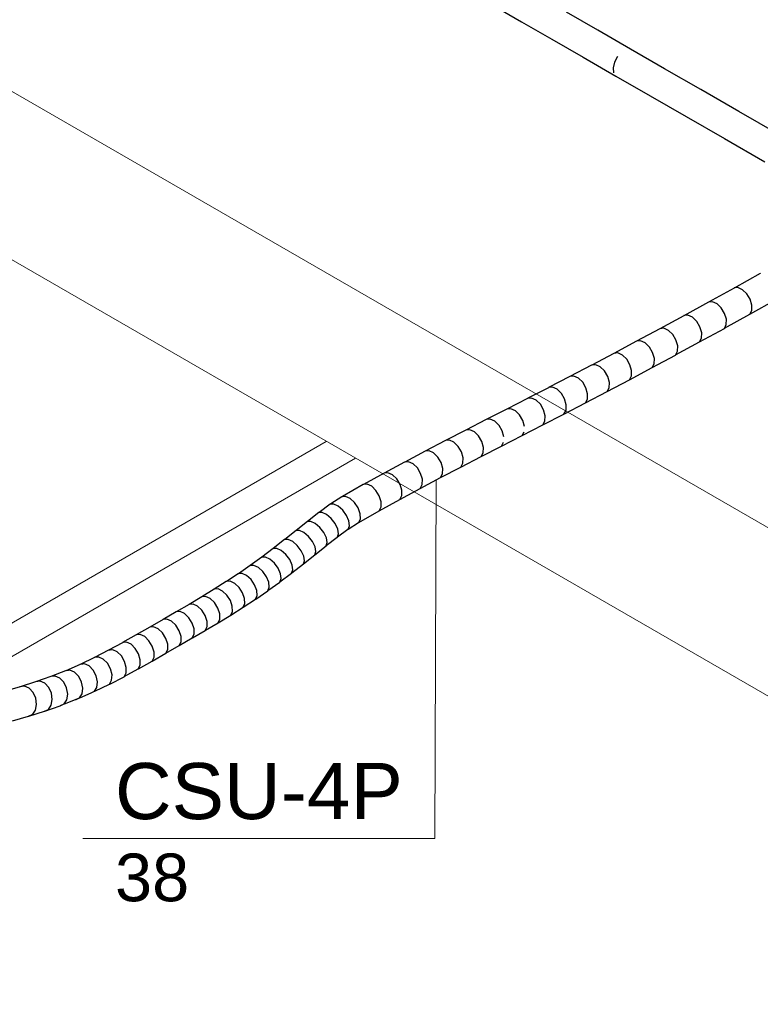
# Model space of a CAD drawing. Header units: millimetres. Extents: x 4476663 to 4477054, y -30323851 to -30323414.
# Tile 60 of 256: x 4476991.58 to 4476994.21, y -30323837.91 to -30323834.4. Entities that reach past the tile are written whole.
import ezdxf

# ---------------------------------------------------------------- set-up
doc = ezdxf.new("R2010")
doc.units = ezdxf.units.MM
doc.linetypes.add('NULL', pattern=[0])
for name, color, linetype, lineweight in [('CE-Condutos (Baixa)', 6, 'Continuous', 25), ('CE-Condutos (Teto)', 1, 'Continuous', 25), ('CE-Textos fios', 7, 'Continuous', 9), ('IFC-Parede padrão-Contorno', 44, 'Continuous', 5), ('IFC-Parede-Contorno', 42, 'Continuous', 5)]:
    doc.layers.add(name, color=color, linetype=linetype, lineweight=lineweight)
doc.styles.add('ARIAL', font='arial.ttf')

msp = doc.modelspace()

# ---------------------------------------------------------------- linework, layer by layer
at = {"layer": 'CE-Condutos (Baixa)'}
for p, q in [((4476993.2591, -30323834.3473), (4476993.3639, -30323834.4077)), ((4476993.6347, -30323834.438), (4476993.5231, -30323834.3737)), ((4476993.3639, -30323834.4077), (4476993.4716, -30323834.4698)), ((4476993.751, -30323834.505), (4476993.6347, -30323834.438)), ((4476993.4716, -30323834.4698), (4476993.5832, -30323834.5341)), ((4476993.8729, -30323834.5753), (4476993.751, -30323834.505)), ((4476993.5832, -30323834.5341), (4476993.6994, -30323834.6011)), ((4476993.7054, -30323834.5314), (4476993.6946, -30323834.5515)), ((4476993.6946, -30323834.5515), (4476993.6897, -30323834.5721)), ((4476993.6897, -30323834.5721), (4476993.6914, -30323834.5897)), ((4476994.0013, -30323834.6493), (4476993.8729, -30323834.5753)), ((4476993.6994, -30323834.6011), (4476993.8213, -30323834.6714)), ((4476994.1372, -30323834.7277), (4476994.0013, -30323834.6493)), ((4476993.8213, -30323834.6714), (4476993.9498, -30323834.7454)), ((4476993.9498, -30323834.7454), (4476994.0857, -30323834.8237)), ((4476994.2815, -30323834.8108), (4476994.1372, -30323834.7277)), ((4476994.0857, -30323834.8237), (4476994.2299, -30323834.9069))]:
    msp.add_line(p, q, dxfattribs=at)
at = {"layer": 'CE-Condutos (Teto)', "color": 251}
for p, q in [((4476994.2134, -30323835.3037), (4476994.1199, -30323835.356)), ((4476994.2137, -30323835.3036), (4476994.2134, -30323835.3037)), ((4476994.1199, -30323835.356), (4476994.0294, -30323835.4061)), ((4476994.12, -30323835.3559), (4476994.1199, -30323835.356)), ((4476994.121, -30323835.3558), (4476994.12, -30323835.3559)), ((4476994.1341, -30323835.3546), (4476994.121, -30323835.3558)), ((4476994.1502, -30323835.3619), (4476994.1341, -30323835.3546)), ((4476994.1655, -30323835.3765), (4476994.1502, -30323835.3619)), ((4476994.1772, -30323835.396), (4476994.1655, -30323835.3765)), ((4476994.0293, -30323835.4062), (4476993.9414, -30323835.4545)), ((4476994.0294, -30323835.4061), (4476994.0292, -30323835.4062)), ((4476994.0435, -30323835.4048), (4476994.0293, -30323835.4062)), ((4476994.0596, -30323835.4121), (4476994.0435, -30323835.4048)), ((4476994.0748, -30323835.4268), (4476994.0596, -30323835.4121)), ((4476994.1764, -30323835.4492), (4476994.2702, -30323835.3968)), ((4476994.1835, -30323835.417), (4476994.1772, -30323835.396)), ((4476994.1832, -30323835.4358), (4476994.1835, -30323835.417)), ((4476993.9413, -30323835.4546), (4476993.856, -30323835.501)), ((4476993.9415, -30323835.4544), (4476993.9413, -30323835.4546)), ((4476993.9425, -30323835.4543), (4476993.9415, -30323835.4544)), ((4476993.9557, -30323835.4531), (4476993.9425, -30323835.4543)), ((4476993.9718, -30323835.4604), (4476993.9557, -30323835.4531)), ((4476994.0866, -30323835.4463), (4476994.0748, -30323835.4268)), ((4476994.0855, -30323835.4995), (4476994.1763, -30323835.4492)), ((4476994.0928, -30323835.4673), (4476994.0866, -30323835.4463)), ((4476994.1763, -30323835.4492), (4476994.1832, -30323835.4358)), ((4476993.987, -30323835.475), (4476993.9718, -30323835.4604)), ((4476993.9987, -30323835.4946), (4476993.987, -30323835.475)), ((4476994.0855, -30323835.4996), (4476994.0924, -30323835.4862)), ((4476994.0924, -30323835.4862), (4476994.0928, -30323835.4673)), ((4476993.8562, -30323835.5009), (4476993.7732, -30323835.5456)), ((4476993.8572, -30323835.5008), (4476993.8562, -30323835.5009)), ((4476993.8704, -30323835.4995), (4476993.8572, -30323835.5008)), ((4476993.8865, -30323835.5068), (4476993.8704, -30323835.4995)), ((4476993.9017, -30323835.5215), (4476993.8865, -30323835.5068)), ((4476993.9133, -30323835.5411), (4476993.9017, -30323835.5215)), ((4476993.9975, -30323835.5479), (4476994.0855, -30323835.4996)), ((4476994.0048, -30323835.5156), (4476993.9987, -30323835.4946)), ((4476994.0044, -30323835.5345), (4476994.0048, -30323835.5156)), ((4476993.7732, -30323835.5456), (4476993.6925, -30323835.5887)), ((4476993.7732, -30323835.5456), (4476993.7731, -30323835.5457)), ((4476993.7742, -30323835.5455), (4476993.7732, -30323835.5456)), ((4476993.7875, -30323835.5442), (4476993.7742, -30323835.5455)), ((4476993.8036, -30323835.5515), (4476993.7875, -30323835.5442)), ((4476993.8187, -30323835.5662), (4476993.8036, -30323835.5515)), ((4476993.9119, -30323835.5945), (4476993.9974, -30323835.548)), ((4476993.9194, -30323835.5621), (4476993.9133, -30323835.5411)), ((4476993.9189, -30323835.5811), (4476993.9194, -30323835.5621)), ((4476993.9974, -30323835.548), (4476994.0044, -30323835.5345)), ((4476993.6923, -30323835.5888), (4476993.6132, -30323835.6307)), ((4476993.6925, -30323835.5887), (4476993.6922, -30323835.5889)), ((4476993.7066, -30323835.5874), (4476993.6923, -30323835.5888)), ((4476993.7227, -30323835.5947), (4476993.7066, -30323835.5874)), ((4476993.7379, -30323835.6094), (4476993.7227, -30323835.5947)), ((4476993.8303, -30323835.5858), (4476993.8187, -30323835.5662)), ((4476993.8287, -30323835.6394), (4476993.9118, -30323835.5946)), ((4476993.8363, -30323835.607), (4476993.8303, -30323835.5858)), ((4476993.9118, -30323835.5946), (4476993.9189, -30323835.5811)), ((4476993.613, -30323835.6308), (4476993.536, -30323835.6711)), ((4476993.6133, -30323835.6306), (4476993.613, -30323835.6308)), ((4476993.6141, -30323835.6305), (4476993.6133, -30323835.6306)), ((4476993.6276, -30323835.6292), (4476993.6141, -30323835.6305)), ((4476993.6438, -30323835.6364), (4476993.6276, -30323835.6292)), ((4476993.7494, -30323835.629), (4476993.7379, -30323835.6094)), ((4476993.7553, -30323835.6502), (4476993.7494, -30323835.629)), ((4476993.8286, -30323835.6395), (4476993.8357, -30323835.6259)), ((4476993.8357, -30323835.6259), (4476993.8363, -30323835.607)), ((4476993.6589, -30323835.6512), (4476993.6438, -30323835.6364)), ((4476993.6704, -30323835.6708), (4476993.6589, -30323835.6512)), ((4476993.7475, -30323835.6828), (4476993.7547, -30323835.6692)), ((4476993.7476, -30323835.6827), (4476993.8286, -30323835.6395)), ((4476993.7547, -30323835.6692), (4476993.7553, -30323835.6502)), ((4476993.5359, -30323835.6712), (4476993.4598, -30323835.7107)), ((4476993.536, -30323835.6711), (4476993.5358, -30323835.6712)), ((4476993.5503, -30323835.6697), (4476993.5359, -30323835.6712)), ((4476993.5664, -30323835.677), (4476993.5503, -30323835.6697)), ((4476993.5815, -30323835.6917), (4476993.5664, -30323835.677)), ((4476993.5929, -30323835.7114), (4476993.5815, -30323835.6917)), ((4476993.6683, -30323835.7246), (4476993.7475, -30323835.6828)), ((4476993.6762, -30323835.692), (4476993.6704, -30323835.6708)), ((4476993.6755, -30323835.7111), (4476993.6762, -30323835.692)), ((4476993.4592, -30323835.711), (4476993.3858, -30323835.7489)), ((4476993.4599, -30323835.7107), (4476993.4592, -30323835.711)), ((4476993.4603, -30323835.7106), (4476993.4599, -30323835.7107)), ((4476993.4743, -30323835.7092), (4476993.4603, -30323835.7106)), ((4476993.4904, -30323835.7164), (4476993.4743, -30323835.7092)), ((4476993.5055, -30323835.7312), (4476993.4904, -30323835.7164)), ((4476993.5169, -30323835.7509), (4476993.5055, -30323835.7312)), ((4476993.5907, -30323835.7653), (4476993.6682, -30323835.7247)), ((4476993.5988, -30323835.7326), (4476993.5929, -30323835.7114)), ((4476993.5979, -30323835.7517), (4476993.5988, -30323835.7326)), ((4476993.6682, -30323835.7247), (4476993.6755, -30323835.7111)), ((4476993.3851, -30323835.7493), (4476993.3111, -30323835.7873)), ((4476993.3858, -30323835.7489), (4476993.385, -30323835.7493)), ((4476993.3995, -30323835.7478), (4476993.3851, -30323835.7493)), ((4476993.4156, -30323835.7551), (4476993.3995, -30323835.7478)), ((4476993.4307, -30323835.7698), (4476993.4156, -30323835.7551)), ((4476993.4421, -30323835.7895), (4476993.4307, -30323835.7698)), ((4476993.5146, -30323835.8048), (4476993.5907, -30323835.7653)), ((4476993.5227, -30323835.7721), (4476993.5169, -30323835.7509)), ((4476993.5219, -30323835.7912), (4476993.5227, -30323835.7721)), ((4476993.5907, -30323835.7653), (4476993.5979, -30323835.7517)), ((4476993.3108, -30323835.7874), (4476993.2379, -30323835.8248)), ((4476993.3111, -30323835.7872), (4476993.3108, -30323835.7874)), ((4476993.3255, -30323835.7858), (4476993.3111, -30323835.7872)), ((4476993.3417, -30323835.793), (4476993.3255, -30323835.7858)), ((4476993.3568, -30323835.8078), (4476993.3417, -30323835.793)), ((4476993.3681, -30323835.8275), (4476993.3568, -30323835.8078)), ((4476993.4396, -30323835.8435), (4476993.5145, -30323835.8049)), ((4476993.4478, -30323835.8108), (4476993.4421, -30323835.7895)), ((4476993.5145, -30323835.8049), (4476993.5219, -30323835.7912)), ((4476993.2379, -30323835.8248), (4476993.1652, -30323835.8621)), ((4476993.2523, -30323835.8233), (4476993.2379, -30323835.8248)), ((4476993.2685, -30323835.8306), (4476993.2523, -30323835.8233)), ((4476993.2835, -30323835.8453), (4476993.2685, -30323835.8306)), ((4476993.3656, -30323835.8815), (4476993.4396, -30323835.8436)), ((4476993.3739, -30323835.8488), (4476993.3681, -30323835.8275)), ((4476993.4396, -30323835.8436), (4476993.4469, -30323835.8299)), ((4476993.4469, -30323835.8299), (4476993.4478, -30323835.8108)), ((4476993.1651, -30323835.8622), (4476993.0927, -30323835.8995)), ((4476993.1795, -30323835.8607), (4476993.1651, -30323835.8622)), ((4476993.1957, -30323835.8679), (4476993.1795, -30323835.8607)), ((4476993.2108, -30323835.8827), (4476993.1957, -30323835.8679)), ((4476993.2949, -30323835.865), (4476993.2835, -30323835.8453)), ((4476993.3007, -30323835.8863), (4476993.2949, -30323835.865)), ((4476993.3656, -30323835.8816), (4476993.373, -30323835.8679)), ((4476993.0926, -30323835.8996), (4476993.0202, -30323835.9373)), ((4476993.107, -30323835.8981), (4476993.0926, -30323835.8996)), ((4476993.1231, -30323835.9054), (4476993.107, -30323835.8981)), ((4476993.1382, -30323835.9202), (4476993.1231, -30323835.9054)), ((4476993.2222, -30323835.9024), (4476993.2108, -30323835.8827)), ((4476993.228, -30323835.9236), (4476993.2222, -30323835.9024)), ((4476993.2924, -30323835.9191), (4476993.3656, -30323835.8816)), ((4476993.2924, -30323835.9191), (4476993.2998, -30323835.9054)), ((4476993.0201, -30323835.9374), (4476992.9475, -30323835.9758)), ((4476993.0344, -30323835.936), (4476993.0201, -30323835.9374)), ((4476993.0505, -30323835.9433), (4476993.0344, -30323835.936)), ((4476993.0656, -30323835.958), (4476993.0505, -30323835.9433)), ((4476993.1497, -30323835.9398), (4476993.1382, -30323835.9202)), ((4476993.1555, -30323835.961), (4476993.1497, -30323835.9398)), ((4476993.2197, -30323835.9564), (4476993.2924, -30323835.9191)), ((4476993.2198, -30323835.9564), (4476993.2271, -30323835.9427)), ((4476993.2271, -30323835.9427), (4476993.228, -30323835.9236)), ((4476992.9473, -30323835.9759), (4476992.8743, -30323836.0152)), ((4476992.9615, -30323835.9745), (4476992.9473, -30323835.9759)), ((4476992.9776, -30323835.9818), (4476992.9615, -30323835.9745)), ((4476992.9928, -30323835.9965), (4476992.9776, -30323835.9818)), ((4476993.0772, -30323835.9776), (4476993.0656, -30323835.958)), ((4476993.0831, -30323835.9988), (4476993.0772, -30323835.9776)), ((4476993.1474, -30323835.9937), (4476993.2195, -30323835.9565)), ((4476993.1474, -30323835.9937), (4476993.1547, -30323835.9801)), ((4476993.1547, -30323835.9801), (4476993.1555, -30323835.961)), ((4476993.2195, -30323835.9565), (4476993.2198, -30323835.9564)), ((4476992.874, -30323836.0154), (4476992.8004, -30323836.056)), ((4476992.8881, -30323836.0141), (4476992.874, -30323836.0154)), ((4476992.9042, -30323836.0213), (4476992.8881, -30323836.0141)), ((4476993.0044, -30323836.0161), (4476992.9928, -30323835.9965)), ((4476993.0105, -30323836.0372), (4476993.0044, -30323836.0161)), ((4476993.0752, -30323836.0314), (4476993.1472, -30323835.9939)), ((4476993.0752, -30323836.0314), (4476993.0824, -30323836.0178)), ((4476993.0824, -30323836.0178), (4476993.0831, -30323835.9988)), ((4476993.1472, -30323835.9939), (4476993.1474, -30323835.9937)), ((4476993.1473, -30323835.9938), (4476993.1474, -30323835.9937)), ((4476992.814, -30323836.055), (4476992.8, -30323836.0562)), ((4476992.8301, -30323836.0623), (4476992.814, -30323836.055)), ((4476992.9194, -30323836.036), (4476992.9042, -30323836.0213)), ((4476992.9312, -30323836.0555), (4476992.9194, -30323836.036)), ((4476993.0029, -30323836.0696), (4476993.0751, -30323836.0314)), ((4476993.0099, -30323836.0561), (4476993.0105, -30323836.0372)), ((4476993.0751, -30323836.0314), (4476993.0752, -30323836.0314)), ((4476993.0751, -30323836.0314), (4476993.0752, -30323836.0314)), ((4476992.8, -30323836.0562), (4476992.7256, -30323836.0985)), ((4476992.8454, -30323836.0769), (4476992.8301, -30323836.0623)), ((4476992.8573, -30323836.0963), (4476992.8454, -30323836.0769)), ((4476992.9302, -30323836.1088), (4476993.0026, -30323836.0697)), ((4476992.9374, -30323836.0765), (4476992.9312, -30323836.0555)), ((4476992.9371, -30323836.0954), (4476992.9374, -30323836.0765)), ((4476993.0026, -30323836.0697), (4476993.0029, -30323836.0696)), ((4476993.0027, -30323836.0697), (4476993.0029, -30323836.0696)), ((4476993.0029, -30323836.0696), (4476993.0099, -30323836.0561)), ((4476992.6846, -30323836.1247), (4476992.6831, -30323836.1261)), ((4476992.7238, -30323836.0996), (4476992.6846, -30323836.1247)), ((4476992.7246, -30323836.0995), (4476992.7238, -30323836.0996)), ((4476992.7256, -30323836.0985), (4476992.7246, -30323836.0995)), ((4476992.7374, -30323836.0986), (4476992.7246, -30323836.0995)), ((4476992.7533, -30323836.106), (4476992.7374, -30323836.0986)), ((4476992.7689, -30323836.1204), (4476992.7533, -30323836.106)), ((4476992.7815, -30323836.1395), (4476992.7689, -30323836.1204)), ((4476992.8569, -30323836.1492), (4476992.93, -30323836.1089)), ((4476992.8637, -30323836.1172), (4476992.8573, -30323836.0963)), ((4476992.8636, -30323836.1359), (4476992.8637, -30323836.1172)), ((4476992.9299, -30323836.1089), (4476992.93, -30323836.1089)), ((4476992.93, -30323836.1089), (4476992.9302, -30323836.1088)), ((4476992.93, -30323836.1089), (4476992.9302, -30323836.1088)), ((4476992.9302, -30323836.1088), (4476992.9371, -30323836.0954)), ((4476992.6415, -30323836.156), (4476992.6016, -30323836.1872)), ((4476992.6419, -30323836.156), (4476992.6415, -30323836.156)), ((4476992.6427, -30323836.155), (4476992.6419, -30323836.156)), ((4476992.6541, -30323836.1557), (4476992.6419, -30323836.156)), ((4476992.6823, -30323836.1262), (4476992.6427, -30323836.155)), ((4476992.6698, -30323836.1632), (4476992.6541, -30323836.1557)), ((4476992.6831, -30323836.1261), (4476992.6823, -30323836.1262)), ((4476992.6952, -30323836.1256), (4476992.6831, -30323836.1261)), ((4476992.7111, -30323836.1331), (4476992.6952, -30323836.1256)), ((4476992.7271, -30323836.1473), (4476992.7111, -30323836.1331)), ((4476992.7404, -30323836.1657), (4476992.7271, -30323836.1473)), ((4476992.7888, -30323836.1598), (4476992.7815, -30323836.1395)), ((4476992.7839, -30323836.1907), (4476992.8567, -30323836.1493)), ((4476992.7897, -30323836.1779), (4476992.7888, -30323836.1598)), ((4476992.8566, -30323836.1494), (4476992.8567, -30323836.1493)), ((4476992.8567, -30323836.1493), (4476992.8569, -30323836.1492)), ((4476992.8567, -30323836.1493), (4476992.8569, -30323836.1492)), ((4476992.8569, -30323836.1492), (4476992.8636, -30323836.1359)), ((4476992.6011, -30323836.1875), (4476992.5607, -30323836.2199)), ((4476992.6135, -30323836.1874), (4476992.6011, -30323836.1875)), ((4476992.6292, -30323836.1949), (4476992.6135, -30323836.1874)), ((4476992.6455, -30323836.2089), (4476992.6292, -30323836.1949)), ((4476992.686, -30323836.1772), (4476992.6698, -30323836.1632)), ((4476992.6999, -30323836.1953), (4476992.686, -30323836.1772)), ((4476992.709, -30323836.2144), (4476992.6999, -30323836.1953)), ((4476992.7489, -30323836.1853), (4476992.7404, -30323836.1657)), ((4476992.7464, -30323836.2146), (4476992.7832, -30323836.1911)), ((4476992.751, -30323836.2025), (4476992.7489, -30323836.1853)), ((4476992.7832, -30323836.1911), (4476992.7839, -30323836.1907)), ((4476992.7832, -30323836.1911), (4476992.7839, -30323836.1907)), ((4476992.7839, -30323836.1907), (4476992.7897, -30323836.1779)), ((4476992.5608, -30323836.2198), (4476992.5204, -30323836.2521)), ((4476992.5617, -30323836.2198), (4476992.5608, -30323836.2198)), ((4476992.5732, -30323836.2196), (4476992.5617, -30323836.2198)), ((4476992.5889, -30323836.2272), (4476992.5732, -30323836.2196)), ((4476992.6052, -30323836.2411), (4476992.5889, -30323836.2272)), ((4476992.6596, -30323836.2268), (4476992.6455, -30323836.2089)), ((4476992.6689, -30323836.2457), (4476992.6596, -30323836.2268)), ((4476992.7078, -30323836.2427), (4476992.7455, -30323836.2152)), ((4476992.7118, -30323836.2311), (4476992.709, -30323836.2144)), ((4476992.7455, -30323836.2152), (4476992.7464, -30323836.2145)), ((4476992.7455, -30323836.2152), (4476992.7464, -30323836.2146)), ((4476992.7464, -30323836.2145), (4476992.751, -30323836.2025)), ((4476992.5203, -30323836.2522), (4476992.4799, -30323836.2838)), ((4476992.5204, -30323836.2521), (4476992.5203, -30323836.2522)), ((4476992.5204, -30323836.2521), (4476992.5203, -30323836.2522)), ((4476992.522, -30323836.2521), (4476992.5204, -30323836.2521)), ((4476992.533, -30323836.2518), (4476992.522, -30323836.2521)), ((4476992.5488, -30323836.2593), (4476992.533, -30323836.2518)), ((4476992.565, -30323836.2733), (4476992.5488, -30323836.2593)), ((4476992.6193, -30323836.2591), (4476992.6052, -30323836.2411)), ((4476992.6286, -30323836.278), (4476992.6193, -30323836.2591)), ((4476992.6683, -30323836.2735), (4476992.7073, -30323836.243)), ((4476992.6683, -30323836.2735), (4476992.672, -30323836.2622)), ((4476992.672, -30323836.2622), (4476992.6689, -30323836.2457)), ((4476992.7068, -30323836.2434), (4476992.7073, -30323836.243)), ((4476992.7073, -30323836.243), (4476992.7078, -30323836.2426)), ((4476992.7073, -30323836.243), (4476992.7078, -30323836.2427)), ((4476992.7078, -30323836.2426), (4476992.7118, -30323836.2311)), ((4476992.4796, -30323836.284), (4476992.4389, -30323836.3147)), ((4476992.4799, -30323836.2838), (4476992.4796, -30323836.284)), ((4476992.4799, -30323836.2838), (4476992.4796, -30323836.284)), ((4476992.4818, -30323836.2837), (4476992.4799, -30323836.2838)), ((4476992.4926, -30323836.2834), (4476992.4818, -30323836.2837)), ((4476992.5084, -30323836.2909), (4476992.4926, -30323836.2834)), ((4476992.5245, -30323836.305), (4476992.5084, -30323836.2909)), ((4476992.5788, -30323836.2915), (4476992.565, -30323836.2733)), ((4476992.588, -30323836.3105), (4476992.5788, -30323836.2915)), ((4476992.6279, -30323836.3058), (4476992.668, -30323836.2737)), ((4476992.6279, -30323836.3059), (4476992.6317, -30323836.2945)), ((4476992.6317, -30323836.2945), (4476992.6286, -30323836.278)), ((4476992.6679, -30323836.2738), (4476992.668, -30323836.2737)), ((4476992.668, -30323836.2737), (4476992.6683, -30323836.2735)), ((4476992.668, -30323836.2737), (4476992.6683, -30323836.2735)), ((4476992.4385, -30323836.3151), (4476992.3975, -30323836.3446)), ((4476992.4385, -30323836.3151), (4476992.4382, -30323836.3153)), ((4476992.439, -30323836.3147), (4476992.4385, -30323836.3151)), ((4476992.4389, -30323836.3147), (4476992.4385, -30323836.3151)), ((4476992.4411, -30323836.3146), (4476992.439, -30323836.3147)), ((4476992.4519, -30323836.3141), (4476992.4411, -30323836.3146)), ((4476992.4678, -30323836.3216), (4476992.4519, -30323836.3141)), ((4476992.4837, -30323836.3358), (4476992.4678, -30323836.3216)), ((4476992.4971, -30323836.3543), (4476992.4837, -30323836.3358)), ((4476992.5382, -30323836.3233), (4476992.5245, -30323836.305)), ((4476992.5469, -30323836.3426), (4476992.5382, -30323836.3233)), ((4476992.5868, -30323836.3386), (4476992.5908, -30323836.3272)), ((4476992.5871, -30323836.3384), (4476992.6279, -30323836.3059)), ((4476992.5908, -30323836.3272), (4476992.588, -30323836.3105)), ((4476992.3971, -30323836.3449), (4476992.3555, -30323836.3736)), ((4476992.3971, -30323836.3449), (4476992.3967, -30323836.3452)), ((4476992.3976, -30323836.3446), (4476992.3971, -30323836.3449)), ((4476992.3975, -30323836.3446), (4476992.3971, -30323836.3449)), ((4476992.3998, -30323836.3445), (4476992.3976, -30323836.3446)), ((4476992.4108, -30323836.3438), (4476992.3998, -30323836.3445)), ((4476992.4266, -30323836.3513), (4476992.4108, -30323836.3438)), ((4476992.4425, -30323836.3656), (4476992.4266, -30323836.3513)), ((4476992.4555, -30323836.3843), (4476992.4425, -30323836.3656)), ((4476992.5055, -30323836.3739), (4476992.4971, -30323836.3543)), ((4476992.5451, -30323836.3711), (4476992.5494, -30323836.3596)), ((4476992.5451, -30323836.3711), (4476992.5456, -30323836.3709)), ((4476992.5456, -30323836.3709), (4476992.5868, -30323836.3387)), ((4476992.5494, -30323836.3596), (4476992.5469, -30323836.3426)), ((4476992.5868, -30323836.3386), (4476992.5871, -30323836.3384)), ((4476992.5868, -30323836.3387), (4476992.5868, -30323836.3386)), ((4476992.3126, -30323836.4018), (4476992.2694, -30323836.429)), ((4476992.3129, -30323836.4016), (4476992.3126, -30323836.4018)), ((4476992.3128, -30323836.4016), (4476992.3126, -30323836.4018)), ((4476992.3552, -30323836.3738), (4476992.3128, -30323836.4016)), ((4476992.3146, -30323836.4015), (4476992.3129, -30323836.4016)), ((4476992.3265, -30323836.4006), (4476992.3146, -30323836.4015)), ((4476992.3424, -30323836.408), (4476992.3265, -30323836.4006)), ((4476992.3555, -30323836.3736), (4476992.3552, -30323836.3738)), ((4476992.3555, -30323836.3736), (4476992.3552, -30323836.3738)), ((4476992.3576, -30323836.3734), (4476992.3555, -30323836.3736)), ((4476992.369, -30323836.3726), (4476992.3576, -30323836.3734)), ((4476992.3849, -30323836.38), (4476992.369, -30323836.3726)), ((4476992.4006, -30323836.3944), (4476992.3849, -30323836.38)), ((4476992.4133, -30323836.4134), (4476992.4006, -30323836.3944)), ((4476992.4635, -30323836.4042), (4476992.4555, -30323836.3843)), ((4476992.4605, -30323836.4338), (4476992.5027, -30323836.4033)), ((4476992.465, -30323836.4219), (4476992.4635, -30323836.4042)), ((4476992.5027, -30323836.4033), (4476992.5075, -30323836.3912)), ((4476992.5034, -30323836.4028), (4476992.5451, -30323836.3713)), ((4476992.5075, -30323836.3912), (4476992.5055, -30323836.3739)), ((4476992.5451, -30323836.3713), (4476992.5451, -30323836.3711)), ((4476992.2691, -30323836.4292), (4476992.2252, -30323836.4559)), ((4476992.2691, -30323836.4292), (4476992.2689, -30323836.4293)), ((4476992.2694, -30323836.429), (4476992.2691, -30323836.4292)), ((4476992.2694, -30323836.429), (4476992.2691, -30323836.4292)), ((4476992.2708, -30323836.4289), (4476992.2694, -30323836.429)), ((4476992.2832, -30323836.4279), (4476992.2708, -30323836.4289)), ((4476992.2992, -30323836.4352), (4476992.2832, -30323836.4279)), ((4476992.3146, -30323836.4498), (4476992.2992, -30323836.4352)), ((4476992.358, -30323836.4224), (4476992.3424, -30323836.408)), ((4476992.3705, -30323836.4415), (4476992.358, -30323836.4224)), ((4476992.4209, -30323836.4335), (4476992.4133, -30323836.4134)), ((4476992.4171, -30323836.4637), (4476992.4599, -30323836.4342)), ((4476992.422, -30323836.4515), (4476992.4209, -30323836.4335)), ((4476992.4599, -30323836.4342), (4476992.46, -30323836.434)), ((4476992.46, -30323836.434), (4476992.465, -30323836.4219)), ((4476992.46, -30323836.434), (4476992.4605, -30323836.4338)), ((4476992.225, -30323836.456), (4476992.1801, -30323836.4827)), ((4476992.225, -30323836.456), (4476992.2248, -30323836.4562)), ((4476992.2252, -30323836.4559), (4476992.225, -30323836.456)), ((4476992.2252, -30323836.4559), (4476992.225, -30323836.456)), ((4476992.2261, -30323836.4559), (4476992.2252, -30323836.4559)), ((4476992.239, -30323836.4548), (4476992.2261, -30323836.4559)), ((4476992.2551, -30323836.4621), (4476992.239, -30323836.4548)), ((4476992.2705, -30323836.4767), (4476992.2551, -30323836.4621)), ((4476992.3269, -30323836.469), (4476992.3146, -30323836.4498)), ((4476992.3339, -30323836.4896), (4476992.3269, -30323836.469)), ((4476992.3777, -30323836.4619), (4476992.3705, -30323836.4415)), ((4476992.3731, -30323836.4926), (4476992.4165, -30323836.4641)), ((4476992.3785, -30323836.4801), (4476992.3777, -30323836.4619)), ((4476992.4165, -30323836.4639), (4476992.422, -30323836.4515)), ((4476992.4165, -30323836.4639), (4476992.4171, -30323836.4637)), ((4476992.4165, -30323836.4641), (4476992.4165, -30323836.4639)), ((4476992.134, -30323836.5096), (4476992.0874, -30323836.5366)), ((4476992.1342, -30323836.5095), (4476992.134, -30323836.5096)), ((4476992.1799, -30323836.4828), (4476992.1341, -30323836.5096)), ((4476992.1343, -30323836.5095), (4476992.1342, -30323836.5095)), ((4476992.1481, -30323836.5082), (4476992.1343, -30323836.5095)), ((4476992.1642, -30323836.5156), (4476992.1481, -30323836.5082)), ((4476992.1799, -30323836.4828), (4476992.1798, -30323836.4828)), ((4476992.1801, -30323836.4827), (4476992.1799, -30323836.4828)), ((4476992.1801, -30323836.4827), (4476992.1799, -30323836.4828)), ((4476992.1805, -30323836.4827), (4476992.1801, -30323836.4827)), ((4476992.194, -30323836.4815), (4476992.1805, -30323836.4827)), ((4476992.2101, -30323836.4888), (4476992.194, -30323836.4815)), ((4476992.2254, -30323836.5034), (4476992.2101, -30323836.4888)), ((4476992.2375, -30323836.5227), (4476992.2254, -30323836.5034)), ((4476992.2826, -30323836.496), (4476992.2705, -30323836.4767)), ((4476992.2894, -30323836.5167), (4476992.2826, -30323836.496)), ((4476992.3282, -30323836.5209), (4476992.3343, -30323836.5079)), ((4476992.3286, -30323836.5207), (4476992.3726, -30323836.4929)), ((4476992.3343, -30323836.5079), (4476992.3339, -30323836.4896)), ((4476992.3726, -30323836.4929), (4476992.3785, -30323836.4801)), ((4476992.3726, -30323836.4928), (4476992.3731, -30323836.4926)), ((4476992.0874, -30323836.5366), (4476992.0399, -30323836.564)), ((4476992.1014, -30323836.5353), (4476992.0874, -30323836.5366)), ((4476992.1175, -30323836.5426), (4476992.1014, -30323836.5353)), ((4476992.1328, -30323836.5572), (4476992.1175, -30323836.5426)), ((4476992.1795, -30323836.5302), (4476992.1642, -30323836.5156)), ((4476992.1915, -30323836.5496), (4476992.1795, -30323836.5302)), ((4476992.2441, -30323836.5435), (4476992.2375, -30323836.5227)), ((4476992.2442, -30323836.5621), (4476992.2441, -30323836.5435)), ((4476992.2832, -30323836.5483), (4476992.2896, -30323836.5352)), ((4476992.2835, -30323836.5481), (4476992.3282, -30323836.5209)), ((4476992.2896, -30323836.5352), (4476992.2894, -30323836.5167)), ((4476992.3282, -30323836.5208), (4476992.3286, -30323836.5207)), ((4476992.04, -30323836.564), (4476991.9916, -30323836.5917)), ((4476992.0539, -30323836.5627), (4476992.04, -30323836.564)), ((4476992.07, -30323836.57), (4476992.0539, -30323836.5627)), ((4476992.0853, -30323836.5846), (4476992.07, -30323836.57)), ((4476992.1448, -30323836.5766), (4476992.1328, -30323836.5572)), ((4476992.1513, -30323836.5974), (4476992.1448, -30323836.5766)), ((4476992.1981, -30323836.5704), (4476992.1915, -30323836.5496)), ((4476992.1917, -30323836.6021), (4476992.2377, -30323836.5753)), ((4476992.1981, -30323836.589), (4476992.1981, -30323836.5704)), ((4476992.2377, -30323836.5753), (4476992.2442, -30323836.5621)), ((4476992.2377, -30323836.5752), (4476992.2379, -30323836.5752)), ((4476992.2379, -30323836.5752), (4476992.2832, -30323836.5483)), ((4476991.9916, -30323836.5917), (4476991.9431, -30323836.6191)), ((4476991.9918, -30323836.5916), (4476991.9916, -30323836.5917)), ((4476991.9938, -30323836.5914), (4476991.9918, -30323836.5916)), ((4476992.0059, -30323836.5903), (4476991.9938, -30323836.5914)), ((4476992.022, -30323836.5976), (4476992.0059, -30323836.5903)), ((4476992.0372, -30323836.6122), (4476992.022, -30323836.5976)), ((4476992.0491, -30323836.6317), (4476992.0372, -30323836.6122)), ((4476992.0973, -30323836.604), (4476992.0853, -30323836.5846)), ((4476992.1038, -30323836.6249), (4476992.0973, -30323836.604)), ((4476992.1448, -30323836.6293), (4476992.1916, -30323836.6022)), ((4476992.1448, -30323836.6293), (4476992.1513, -30323836.6161)), ((4476992.1513, -30323836.6161), (4476992.1513, -30323836.5974)), ((4476992.1916, -30323836.6022), (4476992.1981, -30323836.589)), ((4476991.8933, -30323836.6463), (4476991.8436, -30323836.672)), ((4476991.8937, -30323836.6461), (4476991.8933, -30323836.6463)), ((4476991.8937, -30323836.6461), (4476991.8933, -30323836.6463)), ((4476991.9429, -30323836.6192), (4476991.8937, -30323836.6461)), ((4476991.8986, -30323836.6456), (4476991.8937, -30323836.6461)), ((4476991.9081, -30323836.6446), (4476991.8986, -30323836.6456)), ((4476991.9242, -30323836.6519), (4476991.9081, -30323836.6446)), ((4476991.9431, -30323836.6191), (4476991.9429, -30323836.6192)), ((4476991.9431, -30323836.6191), (4476991.9429, -30323836.6192)), ((4476991.9464, -30323836.6188), (4476991.9431, -30323836.6191)), ((4476991.9573, -30323836.6177), (4476991.9464, -30323836.6188)), ((4476991.9734, -30323836.625), (4476991.9573, -30323836.6177)), ((4476991.9886, -30323836.6397), (4476991.9734, -30323836.625)), ((4476992.0003, -30323836.6593), (4476991.9886, -30323836.6397)), ((4476992.0555, -30323836.6526), (4476992.0491, -30323836.6317)), ((4476992.0972, -30323836.6567), (4476992.1448, -30323836.6293)), ((4476992.0972, -30323836.6568), (4476992.1038, -30323836.6435)), ((4476992.1038, -30323836.6435), (4476992.1038, -30323836.6249)), ((4476991.8431, -30323836.6723), (4476991.7926, -30323836.6965)), ((4476991.8431, -30323836.6723), (4476991.8427, -30323836.6725)), ((4476991.8436, -30323836.672), (4476991.8431, -30323836.6723)), ((4476991.8436, -30323836.672), (4476991.8431, -30323836.6723)), ((4476991.8503, -30323836.6713), (4476991.8436, -30323836.672)), ((4476991.8582, -30323836.6704), (4476991.8503, -30323836.6713)), ((4476991.8744, -30323836.6777), (4476991.8582, -30323836.6704)), ((4476991.8893, -30323836.6925), (4476991.8744, -30323836.6777)), ((4476991.9393, -30323836.6666), (4476991.9242, -30323836.6519)), ((4476991.9507, -30323836.6863), (4476991.9393, -30323836.6666)), ((4476991.9565, -30323836.7075), (4476991.9507, -30323836.6863)), ((4476991.9994, -30323836.7124), (4476992.0486, -30323836.6847)), ((4476992.0064, -30323836.6803), (4476992.0003, -30323836.6593)), ((4476992.006, -30323836.6992), (4476992.0064, -30323836.6803)), ((4476992.0486, -30323836.6847), (4476992.0553, -30323836.6713)), ((4476992.0486, -30323836.6846), (4476992.0488, -30323836.6846)), ((4476992.0488, -30323836.6846), (4476992.0972, -30323836.6568)), ((4476992.0553, -30323836.6713), (4476992.0555, -30323836.6526)), ((4476991.7403, -30323836.7195), (4476991.6879, -30323836.74)), ((4476991.7403, -30323836.7195), (4476991.7398, -30323836.7197)), ((4476991.7409, -30323836.7192), (4476991.7403, -30323836.7195)), ((4476991.7408, -30323836.7192), (4476991.7403, -30323836.7195)), ((4476991.7921, -30323836.6968), (4476991.7408, -30323836.7192)), ((4476991.7513, -30323836.7179), (4476991.7409, -30323836.7192)), ((4476991.7561, -30323836.7174), (4476991.7513, -30323836.7179)), ((4476991.7725, -30323836.7245), (4476991.7561, -30323836.7174)), ((4476991.7921, -30323836.6968), (4476991.7917, -30323836.697)), ((4476991.7927, -30323836.6965), (4476991.7921, -30323836.6968)), ((4476991.7926, -30323836.6965), (4476991.7921, -30323836.6968)), ((4476991.8014, -30323836.6955), (4476991.7927, -30323836.6965)), ((4476991.8076, -30323836.6948), (4476991.8014, -30323836.6955)), ((4476991.8239, -30323836.702), (4476991.8076, -30323836.6948)), ((4476991.8386, -30323836.7169), (4476991.8239, -30323836.702)), ((4476991.8493, -30323836.737), (4476991.8386, -30323836.7169)), ((4476991.9004, -30323836.7124), (4476991.8893, -30323836.6925)), ((4476991.9058, -30323836.7338), (4476991.9004, -30323836.7124)), ((4476991.9489, -30323836.74), (4476991.999, -30323836.7126)), ((4476991.9557, -30323836.7266), (4476991.9565, -30323836.7075)), ((4476991.999, -30323836.7126), (4476992.006, -30323836.6992)), ((4476991.999, -30323836.7126), (4476991.9994, -30323836.7124)), ((4476991.6876, -30323836.7401), (4476991.6335, -30323836.759)), ((4476991.688, -30323836.74), (4476991.6876, -30323836.7401)), ((4476991.6879, -30323836.74), (4476991.6876, -30323836.7401)), ((4476991.6987, -30323836.7386), (4476991.688, -30323836.74)), ((4476991.7036, -30323836.738), (4476991.6987, -30323836.7386)), ((4476991.7199, -30323836.7452), (4476991.7036, -30323836.738)), ((4476991.7343, -30323836.7602), (4476991.7199, -30323836.7452)), ((4476991.787, -30323836.7395), (4476991.7725, -30323836.7245)), ((4476991.7973, -30323836.7598), (4476991.787, -30323836.7395)), ((4476991.8541, -30323836.7587), (4476991.8493, -30323836.737)), ((4476991.8966, -30323836.767), (4476991.9044, -30323836.7532)), ((4476991.8974, -30323836.7667), (4476991.9484, -30323836.7403)), ((4476991.9044, -30323836.7532), (4476991.9058, -30323836.7338)), ((4476991.9484, -30323836.7403), (4476991.9557, -30323836.7266)), ((4476991.9484, -30323836.7402), (4476991.9489, -30323836.74)), ((4476991.5782, -30323836.7762), (4476991.5212, -30323836.7927)), ((4476991.5782, -30323836.7762), (4476991.5779, -30323836.7763)), ((4476991.6335, -30323836.759), (4476991.5782, -30323836.7762)), ((4476991.5784, -30323836.7761), (4476991.5782, -30323836.7762)), ((4476991.5943, -30323836.774), (4476991.5784, -30323836.7761)), ((4476991.6107, -30323836.7812), (4476991.5943, -30323836.774)), ((4476991.6249, -30323836.7963), (4476991.6107, -30323836.7812)), ((4476991.6335, -30323836.759), (4476991.6331, -30323836.7591)), ((4476991.6339, -30323836.7588), (4476991.6335, -30323836.759)), ((4476991.6415, -30323836.7578), (4476991.6339, -30323836.7588)), ((4476991.6497, -30323836.7568), (4476991.6415, -30323836.7578)), ((4476991.6661, -30323836.7639), (4476991.6497, -30323836.7568)), ((4476991.6803, -30323836.779), (4476991.6661, -30323836.7639)), ((4476991.6899, -30323836.7995), (4476991.6803, -30323836.779)), ((4476991.7442, -30323836.7806), (4476991.7343, -30323836.7602)), ((4476991.7479, -30323836.8027), (4476991.7442, -30323836.7806)), ((4476991.8015, -30323836.7817), (4476991.7973, -30323836.7598)), ((4476991.799, -30323836.8016), (4476991.8015, -30323836.7817)), ((4476991.8439, -30323836.7924), (4476991.8522, -30323836.7783)), ((4476991.8447, -30323836.792), (4476991.8966, -30323836.767)), ((4476991.8522, -30323836.7783), (4476991.8541, -30323836.7587)), ((4476991.8966, -30323836.767), (4476991.8974, -30323836.7667)), ((4476991.6343, -30323836.8168), (4476991.6249, -30323836.7963)), ((4476991.6373, -30323836.8392), (4476991.6343, -30323836.8168)), ((4476991.6895, -30323836.842), (4476991.6932, -30323836.8218)), ((4476991.6932, -30323836.8218), (4476991.6899, -30323836.7995)), ((4476991.7353, -30323836.8374), (4476991.7447, -30323836.8228)), ((4476991.7361, -30323836.8371), (4476991.7759, -30323836.8215)), ((4476991.7447, -30323836.8228), (4476991.7479, -30323836.8027)), ((4476991.7759, -30323836.8215), (4476991.7901, -30323836.8159)), ((4476991.7759, -30323836.8215), (4476991.7777, -30323836.8218)), ((4476991.7777, -30323836.8218), (4476991.79, -30323836.816)), ((4476991.79, -30323836.816), (4476991.7907, -30323836.8157)), ((4476991.7901, -30323836.8159), (4476991.799, -30323836.8016)), ((4476991.7907, -30323836.8157), (4476991.7909, -30323836.8156)), ((4476991.7909, -30323836.8156), (4476991.8312, -30323836.7979)), ((4476991.8312, -30323836.7979), (4476991.8439, -30323836.7924)), ((4476991.8312, -30323836.7979), (4476991.8318, -30323836.798)), ((4476991.8318, -30323836.798), (4476991.8439, -30323836.7924)), ((4476991.8439, -30323836.7924), (4476991.8441, -30323836.7923)), ((4476991.8441, -30323836.7923), (4476991.8447, -30323836.792)), ((4476991.6233, -30323836.8743), (4476991.6334, -30323836.8595)), ((4476991.6334, -30323836.8595), (4476991.6373, -30323836.8392)), ((4476991.6653, -30323836.8633), (4476991.6797, -30323836.8567)), ((4476991.6663, -30323836.863), (4476991.7212, -30323836.8439)), ((4476991.6797, -30323836.8567), (4476991.6895, -30323836.842)), ((4476991.7212, -30323836.8439), (4476991.7353, -30323836.8374)), ((4476991.7224, -30323836.8434), (4476991.7352, -30323836.8375)), ((4476991.7352, -30323836.8375), (4476991.7361, -30323836.8371)), ((4476991.5515, -30323836.8976), (4476991.6086, -30323836.881)), ((4476991.6086, -30323836.881), (4476991.6233, -30323836.8743)), ((4476991.6092, -30323836.8808), (4476991.6653, -30323836.8633))]:
    msp.add_line(p, q, dxfattribs=at)
at = {"layer": 'CE-Textos fios'}
for p in [(4476993.0592, -30323836.0388), (4476991.802, -30323837.3166)]:
    msp.add_line(p, (4476993.0554, -30323837.3166), dxfattribs=at)
at = {"layer": 'IFC-Parede padrão-Contorno', "color": 8, "lineweight": 5}
for p, q in [((4476992.6686, -30323835.9022), (4476990.7634, -30323837.0022)), ((4476992.7726, -30323835.9622), (4476990.8673, -30323837.0622))]:
    msp.add_line(p, q, dxfattribs=at)
at = {"layer": 'IFC-Parede-Contorno', "color": 8, "lineweight": 5}
for p, q in [((4477000.4799, -30323839.8121), (4476972.5026, -30323823.6593)), ((4476997.9129, -30323838.93), (4476971.983, -30323823.9593))]:
    msp.add_line(p, q, dxfattribs=at)

# ---------------------------------------------------------------- texts
at = {"layer": 'CE-Textos fios', "linetype": 'NULL', "attachment_point": 7, "line_spacing_factor": 0.6, "style": 'ARIAL'}
for s, insert, char_height, width in [('CSU-4P', (4476991.9163, -30323837.2506), 0.2, 2.049695), ('38', (4476991.9163, -30323837.5427), 0.17, 0.52814)]:
    msp.add_mtext(s, dxfattribs=dict(at, insert=insert, char_height=char_height, width=width))

doc.saveas('drawing.dxf')
